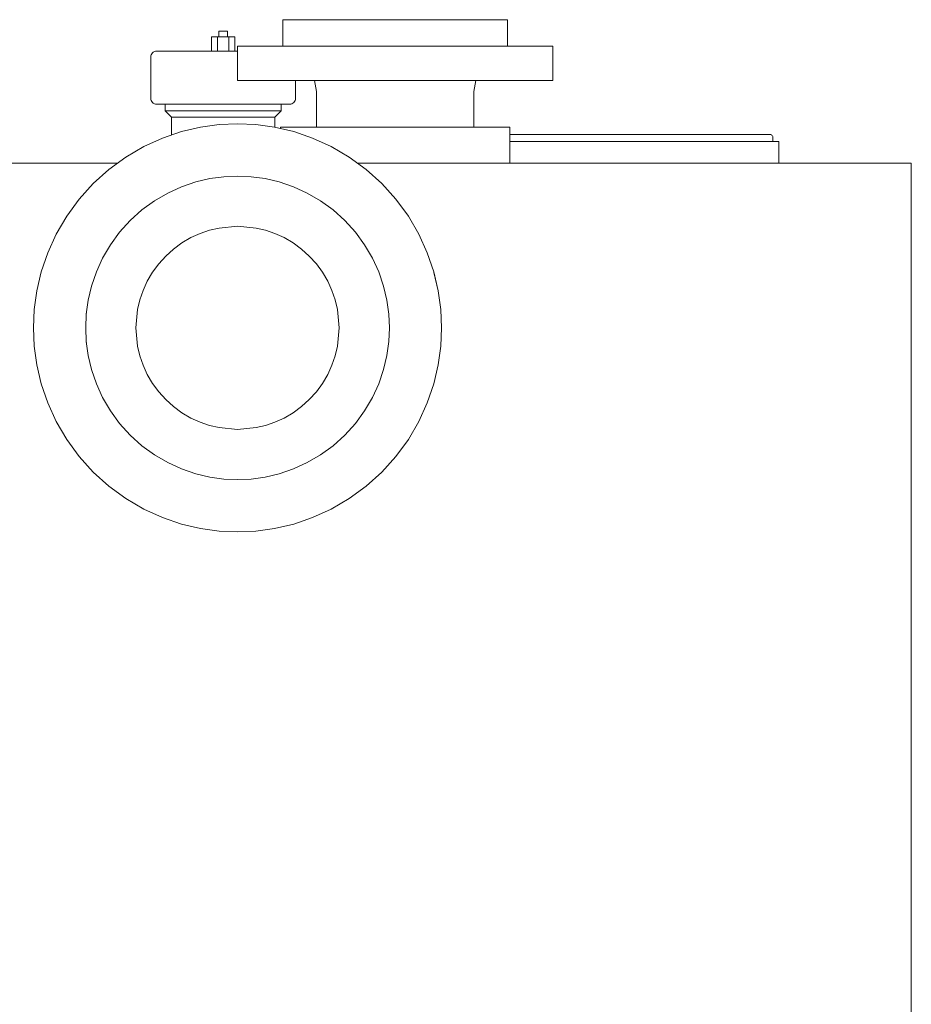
# Model space of a CAD drawing. Header units: millimetres. Extents: x -491 to 509, y -20 to 1095.
# Tile 5 of 5: x -113 to 509, y 408 to 1095. Entities that reach past the tile are written whole.
import ezdxf

# ---------------------------------------------------------------- set-up
doc = ezdxf.new("R2010")
doc.units = ezdxf.units.MM
doc.header["$MEASUREMENT"] = 0
doc.layers.add('MATERIAL 1', color=251, linetype='Continuous', true_color=0x505050)

msp = doc.modelspace()

# ---------------------------------------------------------------- linework, layer by layer
at = {"layer": 'MATERIAL 1', "color": 251, "linetype": 'Continuous', "lineweight": 0, "true_color": 0x505050}
for p, q in [((70.43, 1095.25), (70.75, 1095.25)), ((70.43, 1095.25), (70.43, 1076.75)), ((70.75, 1095.25), (71.74, 1095.25)), ((71.74, 1095.25), (73.46, 1095.25)), ((73.46, 1095.25), (75.94, 1095.25)), ((75.94, 1095.25), (79.19, 1095.25)), ((79.19, 1095.25), (83.21, 1095.25)), ((83.21, 1095.25), (87.97, 1095.25)), ((87.97, 1095.25), (93.4, 1095.25)), ((93.4, 1095.25), (99.43, 1095.25)), ((99.43, 1095.25), (105.94, 1095.25)), ((105.94, 1095.25), (112.84, 1095.25)), ((112.84, 1095.25), (119.99, 1095.25)), ((119.99, 1095.25), (127.28, 1095.25)), ((127.28, 1095.25), (134.59, 1095.25)), ((134.59, 1095.25), (141.81, 1095.25)), ((141.81, 1095.25), (148.86, 1095.25)), ((148.86, 1095.25), (155.91, 1095.25)), ((155.91, 1095.25), (163.13, 1095.25)), ((163.13, 1095.25), (170.44, 1095.25)), ((170.44, 1095.25), (177.73, 1095.25)), ((177.73, 1095.25), (184.89, 1095.25)), ((184.89, 1095.25), (191.78, 1095.25)), ((191.78, 1095.25), (198.3, 1095.25)), ((198.3, 1095.25), (204.32, 1095.25)), ((204.32, 1095.25), (209.75, 1095.25)), ((209.75, 1095.25), (214.51, 1095.25)), ((214.51, 1095.25), (218.53, 1095.25)), ((218.53, 1095.25), (221.79, 1095.25)), ((221.79, 1095.25), (224.27, 1095.25)), ((224.27, 1095.25), (225.98, 1095.25)), ((225.98, 1095.25), (226.98, 1095.25)), ((226.98, 1095.25), (227.29, 1095.25)), ((227.29, 1095.25), (227.29, 1076.75)), ((25.86, 1087.25), (25.86, 1083.25)), ((25.87, 1087.25), (25.86, 1087.25)), ((25.91, 1087.25), (25.87, 1087.25)), ((25.98, 1087.25), (25.91, 1087.25)), ((26.07, 1087.25), (25.98, 1087.25)), ((26.2, 1087.25), (26.07, 1087.25)), ((26.35, 1087.25), (26.2, 1087.25)), ((26.53, 1087.25), (26.35, 1087.25)), ((26.74, 1087.25), (26.53, 1087.25)), ((26.97, 1087.25), (26.74, 1087.25)), ((27.22, 1087.25), (26.97, 1087.25)), ((27.48, 1087.25), (27.22, 1087.25)), ((27.76, 1087.25), (27.48, 1087.25)), ((28.04, 1087.25), (27.76, 1087.25)), ((28.32, 1087.25), (28.04, 1087.25)), ((28.59, 1087.25), (28.32, 1087.25)), ((28.86, 1087.25), (28.59, 1087.25)), ((29.15, 1087.25), (28.86, 1087.25)), ((29.43, 1087.25), (29.15, 1087.25)), ((29.72, 1087.25), (29.43, 1087.25)), ((30, 1087.25), (29.72, 1087.25)), ((30.27, 1087.25), (30, 1087.25)), ((30.53, 1087.25), (30.27, 1087.25)), ((30.77, 1087.25), (30.53, 1087.25)), ((30.99, 1087.25), (30.77, 1087.25)), ((31.19, 1087.25), (30.99, 1087.25)), ((31.36, 1087.25), (31.19, 1087.25)), ((31.51, 1087.25), (31.36, 1087.25)), ((31.63, 1087.25), (31.51, 1087.25)), ((31.73, 1087.25), (31.63, 1087.25)), ((31.8, 1087.25), (31.73, 1087.25)), ((31.85, 1087.25), (31.8, 1087.25)), ((31.86, 1087.25), (31.85, 1087.25)), ((31.86, 1083.25), (31.86, 1087.25)), ((24.82, 1083.25), (20.78, 1083.25)), ((20.78, 1083.25), (20.78, 1073.25)), ((32.9, 1083.25), (24.82, 1083.25)), ((24.82, 1083.25), (24.82, 1073.25)), ((36.94, 1083.25), (32.9, 1083.25)), ((32.9, 1083.25), (32.9, 1073.25)), ((36.94, 1083.25), (36.94, 1073.25)), ((-20.49, 1072.08), (-21, 1071.44)), ((-19.85, 1072.6), (-20.49, 1072.08)), ((-19.13, 1072.97), (-19.85, 1072.6)), ((-18.38, 1073.18), (-19.13, 1072.97)), ((-18.38, 1073.18), (-17.66, 1073.25)), ((-17.47, 1073.25), (-17.66, 1073.25)), ((-17.47, 1073.25), (-16.88, 1073.25)), ((-16.88, 1073.25), (-15.86, 1073.25)), ((-15.86, 1073.25), (-14.39, 1073.25)), ((-14.39, 1073.25), (-14.11, 1073.25)), ((-14.11, 1073.25), (-12.86, 1073.25)), ((-12.86, 1073.25), (-11.43, 1073.25)), ((-10.08, 1073.25), (-11.43, 1073.25)), ((-10.08, 1073.25), (-7.26, 1073.25)), ((-7.26, 1073.25), (-4.04, 1073.25)), ((-4.04, 1073.25), (-0.47, 1073.25)), ((-0.47, 1073.25), (3.4, 1073.25)), ((3.4, 1073.25), (5.59, 1073.25)), ((5.59, 1073.25), (8.26, 1073.25)), ((8.26, 1073.25), (11.02, 1073.25)), ((11.02, 1073.25), (13.86, 1073.25)), ((13.86, 1073.25), (16.76, 1073.25)), ((16.76, 1073.25), (19.72, 1073.25)), ((19.72, 1073.25), (22.73, 1073.25)), ((22.73, 1073.25), (25.77, 1073.25)), ((25.77, 1073.25), (28.84, 1073.25)), ((28.84, 1073.25), (31.91, 1073.25)), ((31.91, 1073.25), (34.96, 1073.25)), ((34.96, 1073.25), (37.97, 1073.25)), ((37.97, 1073.25), (38.96, 1073.25)), ((38.96, 1076.75), (39.4, 1076.75)), ((38.96, 1052.75), (38.96, 1076.75)), ((39.4, 1076.75), (40.79, 1076.75)), ((40.79, 1076.75), (43.2, 1076.75)), ((43.2, 1076.75), (46.67, 1076.75)), ((46.67, 1076.75), (51.23, 1076.75)), ((51.23, 1076.75), (56.87, 1076.75)), ((56.87, 1076.75), (63.54, 1076.75)), ((63.54, 1076.75), (71.15, 1076.75)), ((71.15, 1076.75), (79.59, 1076.75)), ((79.59, 1076.75), (88.72, 1076.75)), ((88.72, 1076.75), (98.38, 1076.75)), ((98.38, 1076.75), (108.41, 1076.75)), ((108.41, 1076.75), (118.62, 1076.75)), ((118.62, 1076.75), (128.86, 1076.75)), ((128.86, 1076.75), (138.99, 1076.75)), ((138.99, 1076.75), (148.86, 1076.75)), ((148.86, 1076.75), (158.74, 1076.75)), ((158.74, 1076.75), (168.86, 1076.75)), ((168.86, 1076.75), (179.1, 1076.75)), ((179.1, 1076.75), (189.32, 1076.75)), ((189.32, 1076.75), (199.34, 1076.75)), ((199.34, 1076.75), (209, 1076.75)), ((209, 1076.75), (218.13, 1076.75)), ((218.13, 1076.75), (226.58, 1076.75)), ((226.58, 1076.75), (234.19, 1076.75)), ((234.19, 1076.75), (240.85, 1076.75)), ((240.85, 1076.75), (246.49, 1076.75)), ((246.49, 1076.75), (251.05, 1076.75)), ((251.05, 1076.75), (254.52, 1076.75)), ((254.52, 1076.75), (256.93, 1076.75)), ((256.93, 1076.75), (258.32, 1076.75)), ((258.32, 1076.75), (258.77, 1076.75)), ((258.77, 1052.75), (258.77, 1076.75)), ((-21.59, 1069.98), (-21.65, 1069.25)), ((-21.65, 1040.25), (-21.65, 1069.25)), ((-21.38, 1070.72), (-21.59, 1069.98)), ((-21, 1071.44), (-21.38, 1070.72)), ((38.96, 1052.75), (39.4, 1052.75)), ((39.4, 1052.75), (40.79, 1052.75)), ((40.79, 1052.75), (43.2, 1052.75)), ((43.2, 1052.75), (46.67, 1052.75)), ((46.67, 1052.75), (51.23, 1052.75)), ((51.23, 1052.75), (56.87, 1052.75)), ((56.87, 1052.75), (63.54, 1052.75)), ((63.54, 1052.75), (71.15, 1052.75)), ((71.15, 1052.75), (79.59, 1052.75)), ((79.34, 1040.25), (79.34, 1052.75)), ((79.59, 1052.75), (88.72, 1052.75)), ((88.72, 1052.75), (98.38, 1052.75)), ((92.67, 1052.75), (93.91, 1045.25)), ((98.38, 1052.75), (108.41, 1052.75)), ((108.41, 1052.75), (118.62, 1052.75)), ((118.62, 1052.75), (128.86, 1052.75)), ((128.86, 1052.75), (138.99, 1052.75)), ((138.99, 1052.75), (148.86, 1052.75)), ((148.86, 1052.75), (158.74, 1052.75)), ((158.74, 1052.75), (168.86, 1052.75)), ((168.86, 1052.75), (179.1, 1052.75)), ((179.1, 1052.75), (189.32, 1052.75)), ((189.32, 1052.75), (199.34, 1052.75)), ((199.34, 1052.75), (209, 1052.75)), ((203.75, 1045.25), (204.99, 1052.75)), ((209, 1052.75), (218.13, 1052.75)), ((218.13, 1052.75), (226.58, 1052.75)), ((226.58, 1052.75), (234.19, 1052.75)), ((234.19, 1052.75), (240.85, 1052.75)), ((240.85, 1052.75), (246.49, 1052.75)), ((246.49, 1052.75), (251.05, 1052.75)), ((251.05, 1052.75), (254.52, 1052.75)), ((254.52, 1052.75), (256.93, 1052.75)), ((256.93, 1052.75), (258.32, 1052.75)), ((258.32, 1052.75), (258.77, 1052.75)), ((93.91, 1020.25), (93.91, 1045.25)), ((203.75, 1045.25), (203.81, 1020.25)), ((-21.59, 1039.52), (-21.65, 1040.25)), ((-21.59, 1039.52), (-21.38, 1038.78)), ((-21.38, 1038.78), (-21, 1038.06)), ((-21, 1038.06), (-20.49, 1037.42)), ((-20.49, 1037.42), (-19.85, 1036.9)), ((78.17, 1037.42), (77.53, 1036.9)), ((78.69, 1038.06), (78.17, 1037.42)), ((79.06, 1038.78), (78.69, 1038.06)), ((79.28, 1039.52), (79.06, 1038.78)), ((79.28, 1039.52), (79.34, 1040.25)), ((-19.85, 1036.9), (-19.13, 1036.53)), ((-19.13, 1036.53), (-18.38, 1036.31)), ((-17.66, 1036.25), (-18.38, 1036.31)), ((-17.66, 1036.25), (-17.47, 1036.25)), ((-16.88, 1036.25), (-17.47, 1036.25)), ((-15.86, 1036.25), (-16.88, 1036.25)), ((-14.39, 1036.25), (-15.86, 1036.25)), ((-14.11, 1036.25), (-14.39, 1036.25)), ((-14.11, 1036.25), (-12.86, 1036.25)), ((-12.86, 1036.25), (-11.43, 1036.25)), ((-11.66, 1031.75), (-11.66, 1036.25)), ((-11.66, 1031.75), (-11.49, 1031.75)), ((-11.66, 1031.75), (-7.16, 1027.25)), ((-11.49, 1031.75), (-10.98, 1031.75)), ((-11.43, 1036.25), (-10.08, 1036.25)), ((-10.98, 1031.75), (-10.09, 1031.75)), ((-10.09, 1031.75), (-8.81, 1031.75)), ((-7.26, 1036.25), (-10.08, 1036.25)), ((-8.81, 1031.75), (-7.13, 1031.75)), ((-4.04, 1036.25), (-7.26, 1036.25)), ((-7.13, 1031.75), (-5.06, 1031.75)), ((-5.06, 1031.75), (-3.87, 1031.75)), ((-0.47, 1036.25), (-4.04, 1036.25)), ((-3.87, 1031.75), (-2.6, 1031.75)), ((-2.6, 1031.75), (-1.24, 1031.75)), ((-1.24, 1031.75), (0.21, 1031.75)), ((3.4, 1036.25), (-0.47, 1036.25)), ((0.21, 1031.75), (3.32, 1031.75)), ((3.32, 1031.75), (6.68, 1031.75)), ((5.59, 1036.25), (3.4, 1036.25)), ((5.59, 1036.25), (8.26, 1036.25)), ((6.68, 1031.75), (10.24, 1031.75)), ((8.26, 1036.25), (11.02, 1036.25)), ((10.24, 1031.75), (13.94, 1031.75)), ((11.02, 1036.25), (13.86, 1036.25)), ((13.86, 1036.25), (16.76, 1036.25)), ((13.94, 1031.75), (17.7, 1031.75)), ((16.76, 1036.25), (19.72, 1036.25)), ((17.7, 1031.75), (21.47, 1031.75)), ((19.72, 1036.25), (22.73, 1036.25)), ((21.47, 1031.75), (25.2, 1031.75)), ((22.73, 1036.25), (25.77, 1036.25)), ((25.2, 1031.75), (28.84, 1031.75)), ((25.77, 1036.25), (28.84, 1036.25)), ((28.84, 1036.25), (31.91, 1036.25)), ((28.84, 1031.75), (32.48, 1031.75)), ((31.91, 1036.25), (34.96, 1036.25)), ((32.48, 1031.75), (36.21, 1031.75)), ((34.96, 1036.25), (37.97, 1036.25)), ((36.21, 1031.75), (39.99, 1031.75)), ((37.97, 1036.25), (40.93, 1036.25)), ((39.99, 1031.75), (43.75, 1031.75)), ((40.93, 1036.25), (43.83, 1036.25)), ((43.75, 1031.75), (47.44, 1031.75)), ((43.83, 1036.25), (46.66, 1036.25)), ((46.66, 1036.25), (49.42, 1036.25)), ((47.44, 1031.75), (51.01, 1031.75)), ((49.42, 1036.25), (52.09, 1036.25)), ((51.01, 1031.75), (52.65, 1031.75)), ((54.29, 1036.25), (52.09, 1036.25)), ((52.65, 1031.75), (54.37, 1031.75)), ((58.15, 1036.25), (54.29, 1036.25)), ((54.37, 1031.75), (55.96, 1031.75)), ((55.96, 1031.75), (57.48, 1031.75)), ((57.48, 1031.75), (60.29, 1031.75)), ((61.72, 1036.25), (58.15, 1036.25)), ((60.29, 1031.75), (62.74, 1031.75)), ((64.94, 1036.25), (61.72, 1036.25)), ((62.74, 1031.75), (64.82, 1031.75)), ((64.82, 1031.75), (66.5, 1031.75)), ((64.84, 1027.25), (69.34, 1031.75)), ((67.76, 1036.25), (64.94, 1036.25)), ((66.5, 1031.75), (67.78, 1031.75)), ((69.11, 1036.25), (67.76, 1036.25)), ((67.78, 1031.75), (68.67, 1031.75)), ((68.67, 1031.75), (69.18, 1031.75)), ((69.11, 1036.25), (70.55, 1036.25)), ((69.18, 1031.75), (69.34, 1031.75)), ((69.34, 1031.75), (69.34, 1036.25)), ((70.55, 1036.25), (72.08, 1036.25)), ((73.55, 1036.25), (72.08, 1036.25)), ((74.57, 1036.25), (73.55, 1036.25)), ((75.16, 1036.25), (74.57, 1036.25)), ((75.24, 1036.25), (75.16, 1036.25)), ((75.24, 1036.25), (75.34, 1036.25)), ((75.34, 1036.25), (76.07, 1036.31)), ((76.82, 1036.53), (76.07, 1036.31)), ((77.53, 1036.9), (76.82, 1036.53)), ((-7.16, 1027.25), (-7.01, 1027.25)), ((-7.16, 1027.25), (-7.16, 1014.79)), ((-7.01, 1027.25), (-6.56, 1027.25)), ((-6.56, 1027.25), (-5.77, 1027.25)), ((-5.77, 1027.25), (-4.63, 1027.25)), ((-4.63, 1027.25), (-3.13, 1027.25)), ((-3.13, 1027.25), (-1.29, 1027.25)), ((-1.29, 1027.25), (-0.24, 1027.25)), ((-0.24, 1027.25), (0.89, 1027.25)), ((0.89, 1027.25), (2.1, 1027.25)), ((2.1, 1027.25), (3.39, 1027.25)), ((3.39, 1027.25), (6.15, 1027.25)), ((6.15, 1027.25), (9.14, 1027.25)), ((9.14, 1027.25), (12.31, 1027.25)), ((12.31, 1027.25), (15.59, 1027.25)), ((15.59, 1027.25), (18.94, 1027.25)), ((18.94, 1027.25), (22.29, 1027.25)), ((22.29, 1027.25), (25.61, 1027.25)), ((25.61, 1027.25), (28.84, 1027.25)), ((28.84, 1027.25), (30.62, 1027.25)), ((30.62, 1027.25), (34.26, 1027.25)), ((34.26, 1027.25), (37.8, 1027.25)), ((37.8, 1027.25), (41.17, 1027.25)), ((41.17, 1027.25), (44.35, 1027.25)), ((44.35, 1027.25), (47.3, 1027.25)), ((47.3, 1027.25), (50, 1027.25)), ((51.53, 1027.25), (50, 1027.25)), ((52.95, 1027.25), (51.53, 1027.25)), ((54.3, 1027.25), (52.95, 1027.25)), ((56.79, 1027.25), (54.3, 1027.25)), ((58.98, 1027.25), (56.79, 1027.25)), ((60.82, 1027.25), (58.98, 1027.25)), ((62.32, 1027.25), (60.82, 1027.25)), ((63.45, 1027.25), (62.32, 1027.25)), ((64.24, 1027.25), (63.45, 1027.25)), ((64.7, 1027.25), (64.24, 1027.25)), ((64.84, 1027.25), (64.7, 1027.25)), ((64.84, 1027.25), (64.84, 1020.23)), ((-13.53, 1012.62), (-0.3, 1017.12)), ((-0.3, 1017.12), (12.97, 1020.24)), ((12.97, 1020.24), (26.08, 1022.04)), ((26.08, 1022.04), (38.88, 1022.62)), ((38.88, 1022.62), (51.67, 1022.04)), ((51.67, 1022.04), (64.78, 1020.24)), ((64.78, 1020.24), (78.05, 1017.12)), ((69.25, 1020.25), (68.93, 1020.25)), ((68.93, 1020.25), (68.93, 1019.27)), ((70.26, 1020.25), (69.25, 1020.25)), ((72.02, 1020.25), (70.26, 1020.25)), ((74.54, 1020.25), (72.02, 1020.25)), ((77.86, 1020.25), (74.54, 1020.25)), ((81.96, 1020.25), (77.86, 1020.25)), ((78.05, 1017.12), (91.28, 1012.62)), ((86.81, 1020.25), (81.96, 1020.25)), ((92.34, 1020.25), (86.81, 1020.25)), ((98.48, 1020.25), (92.34, 1020.25)), ((105.12, 1020.25), (98.48, 1020.25)), ((112.15, 1020.25), (105.12, 1020.25)), ((119.44, 1020.25), (112.15, 1020.25)), ((126.87, 1020.25), (119.44, 1020.25)), ((134.32, 1020.25), (126.87, 1020.25)), ((141.68, 1020.25), (134.32, 1020.25)), ((148.86, 1020.25), (141.68, 1020.25)), ((156.04, 1020.25), (148.86, 1020.25)), ((163.41, 1020.25), (156.04, 1020.25)), ((170.86, 1020.25), (163.41, 1020.25)), ((178.28, 1020.25), (170.86, 1020.25)), ((185.57, 1020.25), (178.28, 1020.25)), ((192.6, 1020.25), (185.57, 1020.25)), ((199.24, 1020.25), (192.6, 1020.25)), ((205.38, 1020.25), (199.24, 1020.25)), ((203.81, 1020.25), (203.81, 1020.25)), ((210.92, 1020.25), (205.38, 1020.25)), ((215.76, 1020.25), (210.92, 1020.25)), ((219.86, 1020.25), (215.76, 1020.25)), ((223.18, 1020.25), (219.86, 1020.25)), ((225.71, 1020.25), (223.18, 1020.25)), ((227.46, 1020.25), (225.71, 1020.25)), ((228.47, 1020.25), (227.46, 1020.25)), ((228.79, 1020.25), (228.47, 1020.25)), ((228.79, 1020.25), (228.79, 995.25)), ((-26.51, 1006.71), (-13.53, 1012.62)), ((91.28, 1012.62), (104.27, 1006.71)), ((228.79, 1015.25), (230.9, 1015.25)), ((228.79, 1010.25), (241.24, 1010.25)), ((230.9, 1015.25), (241.08, 1015.25)), ((241.08, 1015.25), (253.53, 1015.25)), ((241.24, 1010.25), (254.05, 1010.25)), ((253.53, 1015.25), (266.23, 1015.25)), ((254.05, 1010.25), (266.71, 1010.25)), ((266.23, 1015.25), (279.06, 1015.25)), ((266.71, 1010.25), (279.06, 1010.25)), ((279.06, 1015.25), (291.89, 1015.25)), ((279.06, 1010.25), (291.41, 1010.25)), ((291.41, 1010.25), (304.07, 1010.25)), ((291.89, 1015.25), (304.59, 1015.25)), ((304.07, 1010.25), (316.88, 1010.25)), ((304.59, 1015.25), (317.04, 1015.25)), ((316.88, 1010.25), (329.65, 1010.25)), ((317.04, 1015.25), (327.22, 1015.25)), ((327.22, 1015.25), (339.15, 1015.25)), ((329.65, 1010.25), (342.18, 1010.25)), ((339.15, 1015.25), (350.65, 1015.25)), ((342.18, 1010.25), (354.26, 1010.25)), ((351.74, 1015.25), (350.65, 1015.25)), ((351.74, 1015.25), (361.52, 1015.25)), ((354.26, 1010.25), (365.68, 1010.25)), ((371.57, 1015.25), (361.52, 1015.25)), ((365.68, 1010.25), (376.24, 1010.25)), ((371.57, 1015.25), (380.63, 1015.25)), ((376.24, 1010.25), (385.76, 1010.25)), ((380.63, 1015.25), (388.56, 1015.25)), ((385.76, 1010.25), (394.09, 1010.25)), ((388.56, 1015.25), (395.27, 1015.25)), ((394.09, 1010.25), (401.14, 1010.25)), ((395.27, 1015.25), (400.7, 1015.25)), ((400.7, 1015.25), (404.84, 1015.25)), ((401.14, 1010.25), (406.84, 1010.25)), ((404.84, 1015.25), (407.7, 1015.25)), ((406.84, 1010.25), (411.19, 1010.25)), ((407.7, 1015.25), (409.36, 1015.25)), ((409.36, 1015.25), (409.89, 1015.25)), ((409.89, 1015.25), (410.34, 1015.21)), ((410.34, 1015.21), (410.81, 1015.07)), ((410.81, 1015.07), (411.26, 1014.84)), ((411.19, 1010.25), (414.2, 1010.25)), ((411.26, 1014.84), (411.65, 1014.52)), ((411.65, 1014.52), (411.98, 1014.12)), ((411.98, 1014.12), (412.21, 1013.67)), ((412.21, 1013.67), (412.35, 1013.2)), ((412.35, 1013.2), (412.38, 1012.75)), ((412.39, 1010.25), (412.38, 1012.75)), ((414.2, 1010.25), (415.94, 1010.25)), ((415.94, 1010.25), (416.49, 1010.25)), ((416.49, 1010.25), (416.49, 995.25)), ((-39.03, 999.41), (-26.51, 1006.71)), ((104.27, 1006.71), (116.78, 999.41)), ((-50.86, 990.78), (-39.03, 999.41)), ((116.78, 999.41), (128.61, 990.78)), ((-82.12, 995.25), (-128.72, 995.25)), ((-44.74, 995.25), (-82.12, 995.25)), ((-61.8, 980.92), (-50.86, 990.78)), ((122.49, 995.25), (126.87, 995.25)), ((146.44, 995.25), (122.49, 995.25)), ((126.87, 995.25), (134.32, 995.25)), ((128.61, 990.78), (139.55, 980.92)), ((134.32, 995.25), (141.68, 995.25)), ((141.68, 995.25), (148.86, 995.25)), ((192.91, 995.25), (146.44, 995.25)), ((148.86, 995.25), (156.04, 995.25)), ((156.04, 995.25), (163.41, 995.25)), ((163.41, 995.25), (170.86, 995.25)), ((170.86, 995.25), (178.28, 995.25)), ((178.28, 995.25), (185.57, 995.25)), ((185.57, 995.25), (192.6, 995.25)), ((192.6, 995.25), (199.24, 995.25)), ((238.51, 995.25), (192.91, 995.25)), ((199.24, 995.25), (205.38, 995.25)), ((205.38, 995.25), (210.92, 995.25)), ((210.92, 995.25), (215.76, 995.25)), ((215.76, 995.25), (219.86, 995.25)), ((219.86, 995.25), (223.18, 995.25)), ((223.18, 995.25), (225.71, 995.25)), ((225.71, 995.25), (227.46, 995.25)), ((227.46, 995.25), (228.47, 995.25)), ((228.47, 995.25), (228.79, 995.25)), ((282.47, 995.25), (238.51, 995.25)), ((324.01, 995.25), (282.47, 995.25)), ((362.41, 995.25), (324.01, 995.25)), ((397.04, 995.25), (362.41, 995.25)), ((427.36, 995.25), (397.04, 995.25)), ((453, 995.25), (427.36, 995.25)), ((473.76, 995.25), (453, 995.25)), ((489.56, 995.25), (473.76, 995.25)), ((500.51, 995.25), (489.56, 995.25)), ((506.84, 995.25), (500.51, 995.25)), ((508.86, 995.25), (506.84, 995.25)), ((508.86, 995.25), (508.86, 380.25)), ((9.74, 982.06), (19.61, 984.38)), ((19.61, 984.38), (29.36, 985.72)), ((29.36, 985.72), (38.88, 986.15)), ((38.88, 986.15), (48.39, 985.72)), ((48.39, 985.72), (58.15, 984.38)), ((58.15, 984.38), (68.02, 982.06)), ((-71.65, 969.98), (-61.8, 980.92)), ((-9.77, 974.32), (-0.11, 978.72)), ((-0.11, 978.72), (9.74, 982.06)), ((68.02, 982.06), (77.86, 978.72)), ((77.86, 978.72), (87.52, 974.32)), ((139.55, 980.92), (149.41, 969.98)), ((-80.29, 958.15), (-71.65, 969.98)), ((-27.88, 962.47), (-19.08, 968.89)), ((-19.08, 968.89), (-9.77, 974.32)), ((87.52, 974.32), (96.83, 968.89)), ((96.83, 968.89), (105.63, 962.47)), ((149.41, 969.98), (158.04, 958.15)), ((-36.01, 955.13), (-27.88, 962.47)), ((105.63, 962.47), (113.76, 955.13)), ((-87.59, 945.64), (-80.29, 958.15)), ((-43.34, 947), (-36.01, 955.13)), ((113.76, 955.13), (121.09, 947)), ((158.04, 958.15), (165.34, 945.64)), ((12.8, 946.11), (19.38, 948.35)), ((19.38, 948.35), (25.99, 949.9)), ((25.99, 949.9), (38.88, 951.08)), ((38.88, 951.08), (51.77, 949.9)), ((51.77, 949.9), (58.37, 948.35)), ((58.37, 948.35), (64.95, 946.11)), ((-93.5, 932.65), (-87.59, 945.64)), ((-49.77, 938.2), (-43.34, 947)), ((0.11, 939.54), (6.34, 943.17)), ((6.34, 943.17), (12.8, 946.11)), ((64.95, 946.11), (71.41, 943.17)), ((71.41, 943.17), (77.64, 939.54)), ((121.09, 947), (127.52, 938.2)), ((165.34, 945.64), (171.25, 932.65)), ((-55.2, 928.89), (-49.77, 938.2)), ((-11.21, 930.34), (-5.77, 935.24)), ((-5.77, 935.24), (0.11, 939.54)), ((77.64, 939.54), (83.52, 935.24)), ((83.52, 935.24), (88.96, 930.34)), ((127.52, 938.2), (132.95, 928.89)), ((-98, 919.42), (-93.5, 932.65)), ((-59.59, 919.23), (-55.2, 928.89)), ((-16.12, 924.9), (-11.21, 930.34)), ((88.96, 930.34), (93.87, 924.9)), ((132.95, 928.89), (137.34, 919.23)), ((171.25, 932.65), (175.75, 919.42)), ((-20.41, 919.01), (-16.12, 924.9)), ((93.87, 924.9), (98.16, 919.01)), ((-101.12, 906.15), (-98, 919.42)), ((-62.94, 909.39), (-59.59, 919.23)), ((-24.05, 912.78), (-20.41, 919.01)), ((98.16, 919.01), (101.8, 912.78)), ((137.34, 919.23), (140.69, 909.39)), ((175.75, 919.42), (178.87, 906.15)), ((175.86, 918.94), (178.87, 906.15)), ((-65.26, 899.52), (-62.94, 909.39)), ((-62.94, 909.39), (-63.06, 908.87)), ((-26.99, 906.32), (-24.05, 912.78)), ((101.8, 912.78), (104.74, 906.32)), ((140.69, 909.39), (143.01, 899.52)), ((-102.92, 893.04), (-101.12, 906.15)), ((-29.23, 899.74), (-26.99, 906.32)), ((104.74, 906.32), (106.98, 899.74)), ((178.87, 906.15), (180.67, 893.04)), ((178.87, 906.15), (180.67, 893.04)), ((-66.6, 889.76), (-65.26, 899.52)), ((-31.96, 880.25), (-30.78, 893.14)), ((-30.78, 893.14), (-29.23, 899.74)), ((106.98, 899.74), (108.53, 893.14)), ((108.53, 893.14), (109.71, 880.25)), ((143.01, 899.52), (144.35, 889.76)), ((-103.49, 880.25), (-102.92, 893.04)), ((-67.03, 880.25), (-66.6, 889.76)), ((-66.53, 890.27), (-66.6, 889.76)), ((144.35, 889.76), (144.78, 880.25)), ((180.67, 893.04), (181.25, 880.25)), ((-102.92, 867.45), (-103.49, 880.25)), ((-66.6, 870.73), (-67.03, 880.25)), ((-30.78, 867.36), (-31.96, 880.25)), ((109.71, 880.25), (108.53, 867.36)), ((144.78, 880.25), (144.35, 870.73)), ((181.25, 880.25), (180.67, 867.45)), ((-101.12, 854.34), (-102.92, 867.45)), ((-65.26, 860.98), (-66.6, 870.73)), ((-66.6, 870.73), (-66.53, 870.23)), ((-29.23, 860.76), (-30.78, 867.36)), ((108.53, 867.36), (106.98, 860.76)), ((144.35, 870.73), (143.01, 860.98)), ((180.67, 867.45), (178.87, 854.34)), ((180.67, 867.45), (178.87, 854.34)), ((-62.94, 851.11), (-65.26, 860.98)), ((-26.99, 854.17), (-29.23, 860.76)), ((106.98, 860.76), (104.74, 854.17)), ((143.01, 860.98), (140.69, 851.11)), ((-98, 841.07), (-101.12, 854.34)), ((-24.05, 847.71), (-26.99, 854.17)), ((104.74, 854.17), (101.8, 847.71)), ((178.87, 854.34), (175.75, 841.07)), ((178.87, 854.34), (175.75, 841.07)), ((-63.06, 851.63), (-62.94, 851.11)), ((-59.59, 841.26), (-62.94, 851.11)), ((-20.41, 841.49), (-24.05, 847.71)), ((101.8, 847.71), (98.16, 841.49)), ((140.69, 851.11), (137.34, 841.26)), ((-93.5, 827.84), (-98, 841.07)), ((-55.2, 831.61), (-59.59, 841.26)), ((-16.12, 835.6), (-20.41, 841.49)), ((98.16, 841.49), (93.87, 835.6)), ((137.34, 841.26), (132.95, 831.61)), ((175.75, 841.07), (171.25, 827.84)), ((-49.77, 822.3), (-55.2, 831.61)), ((-11.21, 830.16), (-16.12, 835.6)), ((93.87, 835.6), (88.96, 830.16)), ((132.95, 831.61), (127.52, 822.3)), ((-87.59, 814.86), (-93.5, 827.84)), ((-5.77, 825.25), (-11.21, 830.16)), ((0.11, 820.96), (-5.77, 825.25)), ((83.52, 825.25), (77.64, 820.96)), ((88.96, 830.16), (83.52, 825.25)), ((171.25, 827.84), (165.34, 814.86)), ((-43.34, 813.5), (-49.77, 822.3)), ((6.34, 817.33), (0.11, 820.96)), ((77.64, 820.96), (71.41, 817.33)), ((127.52, 822.3), (121.09, 813.5)), ((-80.29, 802.34), (-87.59, 814.86)), ((-36.01, 805.36), (-43.34, 813.5)), ((12.8, 814.39), (6.34, 817.33)), ((19.38, 812.15), (12.8, 814.39)), ((25.99, 810.59), (19.38, 812.15)), ((58.37, 812.15), (51.77, 810.59)), ((64.95, 814.39), (58.37, 812.15)), ((71.41, 817.33), (64.95, 814.39)), ((121.09, 813.5), (113.76, 805.36)), ((165.34, 814.86), (158.04, 802.34)), ((-27.88, 798.03), (-36.01, 805.36)), ((38.88, 809.41), (25.99, 810.59)), ((51.77, 810.59), (38.88, 809.41)), ((113.76, 805.36), (105.63, 798.03)), ((-71.65, 790.51), (-80.29, 802.34)), ((-19.08, 791.61), (-27.88, 798.03)), ((105.63, 798.03), (96.83, 791.61)), ((158.04, 802.34), (149.41, 790.51)), ((-61.8, 779.58), (-71.65, 790.51)), ((-9.77, 786.17), (-19.08, 791.61)), ((96.83, 791.61), (87.52, 786.17)), ((149.41, 790.51), (139.55, 779.58)), ((-0.11, 781.78), (-9.77, 786.17)), ((87.52, 786.17), (77.86, 781.78)), ((-50.86, 769.72), (-61.8, 779.58)), ((9.74, 778.43), (-0.11, 781.78)), ((19.61, 776.11), (9.74, 778.43)), ((68.02, 778.43), (58.15, 776.11)), ((77.86, 781.78), (68.02, 778.43)), ((139.55, 779.58), (128.61, 769.72)), ((-39.03, 761.08), (-50.86, 769.72)), ((29.36, 774.77), (19.61, 776.11)), ((38.88, 774.34), (29.36, 774.77)), ((48.39, 774.77), (38.88, 774.34)), ((58.15, 776.11), (48.39, 774.77)), ((128.61, 769.72), (116.78, 761.08)), ((-26.51, 753.78), (-39.03, 761.08)), ((116.78, 761.08), (104.27, 753.78)), ((-13.53, 747.87), (-26.51, 753.78)), ((104.27, 753.78), (91.28, 747.87)), ((-0.3, 743.37), (-13.53, 747.87)), ((12.97, 740.25), (-0.3, 743.37)), ((78.05, 743.37), (64.78, 740.25)), ((91.28, 747.87), (78.05, 743.37)), ((26.08, 738.45), (12.97, 740.25)), ((38.88, 737.88), (26.08, 738.45)), ((51.67, 738.45), (38.88, 737.88)), ((64.78, 740.25), (51.67, 738.45))]:
    msp.add_line(p, q, dxfattribs=at)

doc.saveas('drawing.dxf')
